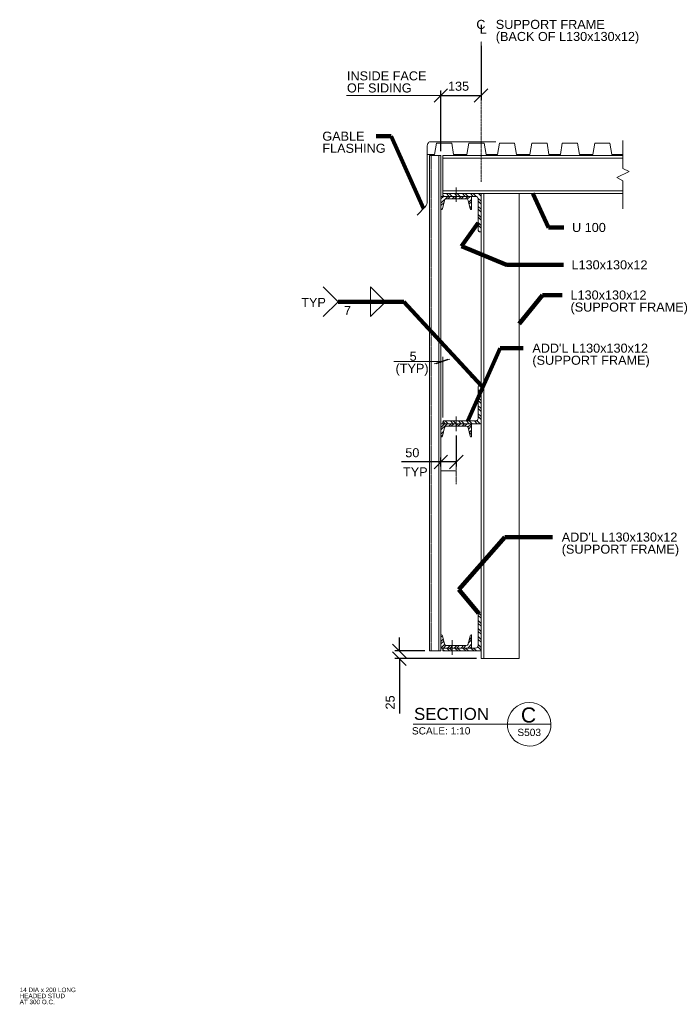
# Model space of a CAD drawing. Header units: millimetres. Extents: x -169224 to 703, y -306485 to 5405.
# Tile 6 of 7: x -1473 to 703, y -2043 to 1216. Entities that reach past the tile are written whole.
import ezdxf

# ---------------------------------------------------------------- set-up
doc = ezdxf.new("R2010")
doc.units = ezdxf.units.MM
doc.header["$LTSCALE"] = 0.25
doc.header["$MEASUREMENT"] = 0
for name, pattern in [('CENTER2', [1.125, 0.75, -0.125, 0.125, -0.125]), ('DGN7', [20.469568, 10.234784, -3.838044, 2.558696, -3.838044]), ('HIDDEN2', [0.1875, 0.125, -0.0625])]:
    doc.linetypes.add(name, pattern=pattern)
doc.layers.get('Defpoints').update_dxf_attribs({"color": 5, "lineweight": 0})
for name, color, linetype, lineweight in [('G-ANN-TTLB', 7, 'Continuous', 0), ('G-ANNO-DIM', 1, 'Continuous', 0), ('G-ANNO-TEXT', 7, 'Continuous', 0), ('S-ANNO-CNTR', 1, 'CENTER2', 0), ('S-ANNO-DIMS', 2, 'Continuous', 0), ('S-DETL-MBND-HIDE', 1, 'HIDDEN2', 0), ('S-DETL-MBND2', 2, 'Continuous', 0), ('S-DETL-PATT', 1, 'Continuous', 0), ('S-DETL-STLS', 3, 'Continuous', 0), ('S-DETL-STLS5', 5, 'Continuous', 0)]:
    doc.layers.add(name, color=color, linetype=linetype, lineweight=lineweight)
doc.styles.add('1 10', font='arial.ttf', dxfattribs={"height": 30})
doc.styles.add('1 20', font='arial.ttf', dxfattribs={"height": 60})
doc.styles.add('1 5', font='arial.ttf', dxfattribs={"height": 15})
doc.styles.get("Standard").update_dxf_attribs({"font": 'ARCHSTYL.shx', "width": 0.75, "height": 50.8})
doc.styles.add('SUBTITLE 4.7625', font='romans.shx', dxfattribs={"width": 0.8, "height": 4762.5})
doc.styles.add('TITLE20', font='simplex.shx', dxfattribs={"height": 127000})
doc.dimstyles.new('1 10', dxfattribs={"dimtxt": 30, "dimasz": 45, "dimexe": 15, "dimexo": 15, "dimgap": 15, "dimtad": 1, "dimdec": 0, "dimlfac": 0.003281, "dimzin": 11, "dimdsep": 46, "dimlunit": 5, "dimtxsty": '1 10', "dimblk1": 'OBLIQUE', "dimblk2": 'OBLIQUE', "dimsah": 1, "dimcen": 0, "dimadec": 4, "dimazin": 3, "dimtfac": 1, "dimtdec": 0, "dimtix": 1, "dimtofl": 0, "dimtmove": 0, "dimatfit": 3, "dimfxl": 1, "dimtolj": 1, "dimtzin": 0, "dimarcsym": 0})

# ---------------------------------------------------------------- blocks, each defined once
blk = doc.blocks.new('_Oblique')
at = {"color": 0, "linetype": 'ByBlock', "lineweight": -2}
blk.add_line((-0.5, -0.5), (0.5, 0.5), dxfattribs=at)
blk = doc.blocks.new('*D41')
at = {"layer": 'Defpoints', "color": 0, "linetype": 'Continuous', "lineweight": 0, "transparency": 16777216}
for p in [(-115.3, -873.3), (-214.9, -898.5), (55.6, -898.5)]:
    blk.add_point(p, dxfattribs=at)
at = {"layer": 'G-ANNO-DIM', "color": 0, "linetype": 'Continuous', "lineweight": -2, "transparency": 16777216}
for p, q in [((-214.9, -873.3), (-214.9, -828.3)), ((-130.3, -873.3), (-229.9, -873.3)), ((40.6, -898.5), (-229.9, -898.5)), ((-214.9, -898.5), (-214.9, -1080.5))]:
    blk.add_line(p, q, dxfattribs=at)
at = {"layer": 'G-ANNO-DIM', "color": 0, "linetype": 'Continuous', "lineweight": -2, "transparency": 16777216, "xscale": 45, "yscale": 45, "zscale": 45}
for p, rotation in [((-214.9, -873.3), 270), ((-214.9, -898.5), 90)]:
    blk.add_blockref('_Oblique', p, dxfattribs=dict(at, rotation=rotation))
at = {"layer": 'G-ANNO-DIM', "color": 0, "linetype": 'Continuous', "transparency": 16777216, "insert": (-245.3, -1043.7), "char_height": 30, "attachment_point": 5, "rotation": 90, "style": '1 10'}
blk.add_mtext('\\A1;25', dxfattribs=at)
blk = doc.blocks.new('AnonymousCell')
at = {"layer": 'G-ANNO-TEXT', "color": 7, "linetype": 'Continuous', "insert": (357.2, 543.6), "char_height": 30, "attachment_point": 1, "line_spacing_factor": 0.8, "style": '1 10'}
blk.add_mtext('U 100', dxfattribs=at)
blk = doc.blocks.new('AnonymousCell1')
at = {"layer": 'G-ANNO-TEXT', "color": 7, "linetype": 'Continuous', "insert": (355.4, 419.9), "char_height": 30, "attachment_point": 1, "line_spacing_factor": 0.8, "style": '1 20'}
blk.add_mtext('L130x130x12', dxfattribs=at)
blk = doc.blocks.new('AnonymousCell2')
at = {"layer": 'G-ANNO-TEXT', "color": 7, "linetype": 'Continuous', "insert": (352.1, 320), "char_height": 30, "attachment_point": 1, "line_spacing_factor": 0.8, "style": '1 20'}
blk.add_mtext('L130x130x12\\P(SUPPORT FRAME)', dxfattribs=at)
blk = doc.blocks.new('AnonymousCell3')
at = {"layer": 'G-ANNO-TEXT', "color": 7, "linetype": 'Continuous', "insert": (225.7, 144.1), "char_height": 30, "attachment_point": 1, "line_spacing_factor": 0.8, "style": '1 20'}
blk.add_mtext("ADD'L L130x130x12\\P(SUPPORT FRAME)", dxfattribs=at)
blk = doc.blocks.new('AnonymousCell4')
at = {"layer": 'G-ANNO-TEXT', "color": 7, "linetype": 'Continuous', "insert": (323, -481.3), "char_height": 30, "attachment_point": 1, "line_spacing_factor": 0.8, "style": '1 20'}
blk.add_mtext("ADD'L L130x130x12\\P(SUPPORT FRAME)", dxfattribs=at)
blk = doc.blocks.new('*D47')
at = {"layer": 'Defpoints', "color": 0, "linetype": 'Continuous', "lineweight": 0, "transparency": 16777216}
for p in [(55.6, 1144.7), (55.6, 965.5), (-77.4, 766.3)]:
    blk.add_point(p, dxfattribs=at)
at = {"layer": 'G-ANNO-DIM', "color": 0, "linetype": 'Continuous', "lineweight": -2, "transparency": 16777216}
for p, q in [((55.6, 1129.7), (55.6, 950.5)), ((-77.4, 781.3), (-77.4, 980.5)), ((-77.4, 965.5), (55.6, 965.5))]:
    blk.add_line(p, q, dxfattribs=at)
at = {"layer": 'G-ANNO-DIM', "color": 0, "linetype": 'Continuous', "lineweight": -2, "transparency": 16777216, "xscale": 45, "yscale": 45, "zscale": 45, "rotation": 180}
blk.add_blockref('_Oblique', (-77.4, 965.5), dxfattribs=at)
at = {"layer": 'G-ANNO-DIM', "color": 0, "linetype": 'Continuous', "lineweight": -2, "transparency": 16777216, "xscale": 45, "yscale": 45, "zscale": 45}
blk.add_blockref('_Oblique', (55.6, 965.5), dxfattribs=at)
at = {"layer": 'G-ANNO-DIM', "color": 0, "linetype": 'Continuous', "transparency": 16777216, "insert": (-18.7, 995.9), "char_height": 30, "attachment_point": 5, "style": '1 10'}
blk.add_mtext('\\A1;135', dxfattribs=at)
blk = doc.blocks.new('*D48')
at = {"layer": 'Defpoints', "color": 0, "linetype": 'Continuous', "lineweight": 0, "transparency": 16777216}
for p in [(-26.5, -145.4), (-26.5, -247.5), (-77.4, -277.5)]:
    blk.add_point(p, dxfattribs=at)
at = {"layer": 'G-ANNO-DIM', "color": 0, "linetype": 'Continuous', "lineweight": -2, "transparency": 16777216}
for p, q in [((-26.5, -160.4), (-26.5, -262.5)), ((-77.4, -247.5), (-208.3, -247.5)), ((-77.4, -262.5), (-77.4, -232.5)), ((-26.5, -247.5), (-77.4, -247.5))]:
    blk.add_line(p, q, dxfattribs=at)
at = {"layer": 'G-ANNO-DIM', "color": 0, "linetype": 'Continuous', "lineweight": -2, "transparency": 16777216, "xscale": 45, "yscale": 45, "zscale": 45, "rotation": 180}
blk.add_blockref('_Oblique', (-77.4, -247.5), dxfattribs=at)
at = {"layer": 'G-ANNO-DIM', "color": 0, "linetype": 'Continuous', "lineweight": -2, "transparency": 16777216, "xscale": 45, "yscale": 45, "zscale": 45}
blk.add_blockref('_Oblique', (-26.5, -247.5), dxfattribs=at)
at = {"layer": 'G-ANNO-DIM', "color": 0, "linetype": 'Continuous', "transparency": 16777216, "insert": (-171.9, -217.2), "char_height": 30, "attachment_point": 5, "style": '1 10'}
blk.add_mtext('\\A1;50', dxfattribs=at)
blk = doc.blocks.new('AnonymousCell11')
at = {"layer": 'G-ANNO-TEXT', "color": 7, "linetype": 'Continuous', "insert": (2944.5, 899.1), "char_height": 15, "width": 199.503, "attachment_point": 1, "line_spacing_factor": 0.8, "style": '1 5'}
blk.add_mtext('14 DIA x 200 LONG HEADED STUD\\PAT 300 O.C.', dxfattribs=at)

msp = doc.modelspace()

# ---------------------------------------------------------------- hatches: boundary and pattern name
at = {"layer": 'S-DETL-PATT', "linetype": 'Continuous'}
h = msp.add_hatch(dxfattribs=at)
h.set_pattern_fill('DGN_STEEL3', color=256, scale=12500, style=0, pattern_type=2)
h.set_pattern_definition([(45, (4161.513, 0), (-11.048543, 11.048543), []), (45, (4161.513, 7.812), (-11.048543, 11.048543), []), (45, (4161.513, 0), (-11.048543, 11.048543), []), (45, (4161.513, 7.812), (-11.048543, 11.048543), [])])
edge = h.paths.add_edge_path()
edge.add_arc((22.5, 590.9), 3.16, 193.7953, 270, ccw=False)
edge.add_line((19.5, 590.2), (12.6, 618.3))
edge.add_arc((6.4, 616.8), 6.31, 13.7953, 90)
edge.add_line((6.4, 623.1), (-59.4, 623.1))
edge.add_arc((-59.4, 616.8), 6.31, 90, 166.2047)
edge.add_line((-65.5, 618.3), (-72.5, 590.2))
edge.add_arc((-75.5, 590.9), 3.16, 270, 346.2047, ccw=False)
edge.add_line((-75.5, 587.8), (-77, 587.8))
edge.add_line((-77, 587.8), (-77, 631.2))
edge.add_line((-77, 631.2), (24, 631.2))
edge.add_line((24, 631.2), (24, 587.8))
edge.add_line((24, 587.8), (22.5, 587.8))
h = msp.add_hatch(dxfattribs=at)
h.set_pattern_fill('DGN_STEEL2', color=256, scale=15000, angle=-90, style=0, pattern_type=2)
h.set_pattern_definition([(315, (4161.51, -7e-13), (13.25825, 13.25825), []), (315, (4170.885, -7e-13), (13.25825, 13.25825), []), (315, (4161.51, -7e-13), (13.25825, 13.25825), []), (315, (4170.885, -7e-13), (13.25825, 13.25825), [])])
edge = h.paths.add_edge_path()
edge.add_line((55.6, 514.4), (55.6, 640.7))
edge.add_line((55.6, 640.7), (-70.7, 640.7))
edge.add_line((-70.7, 640.7), (-70.7, 635.4))
edge.add_arc((-66.5, 635.4), 4.21, 180, 270)
edge.add_line((-66.5, 631.2), (37.7, 631.2))
edge.add_arc((37.7, 622.8), 8.42, 0, 90, ccw=False)
edge.add_line((46.1, 622.8), (46.1, 518.6))
edge.add_arc((50.3, 518.6), 4.21, 180, 270)
edge.add_line((50.3, 514.4), (55.6, 514.4))
h = msp.add_hatch(dxfattribs=at)
h.set_pattern_fill('DGN_STEEL4', color=256, scale=15000, angle=-90, style=0, pattern_type=2)
h.set_pattern_definition([(315, (4161.51, -394.545), (13.25825, 13.25825), []), (315, (4170.885, -394.545), (13.25825, 13.25825), []), (315, (4161.51, -394.545), (13.25825, 13.25825), []), (315, (4170.885, -394.545), (13.25825, 13.25825), [])])
edge = h.paths.add_edge_path()
edge.add_line((-70.7, -121.2), (55.6, -121.2))
edge.add_line((55.6, -121.2), (55.6, 5.1))
edge.add_line((55.6, 5.1), (50.3, 5.1))
edge.add_arc((50.3, 0.9), 4.21, 90, 180)
edge.add_line((46.1, 0.9), (46.1, -103.3))
edge.add_arc((37.7, -103.3), 8.42, -90, 0, ccw=False)
edge.add_line((37.7, -111.7), (-66.5, -111.7))
edge.add_arc((-66.5, -115.9), 4.21, 90, 180)
edge.add_line((-70.7, -115.9), (-70.7, -121.2))
h = msp.add_hatch(dxfattribs=at)
h.set_pattern_fill('DGN_STEEL5', color=256, scale=12500, style=0, pattern_type=2)
h.set_pattern_definition([(45, (4161.513, -962.9), (-11.048543, 11.048543), []), (45, (4161.513, -955.087), (-11.048543, 11.048543), []), (45, (4161.513, -962.9), (-11.048543, 11.048543), []), (45, (4161.513, -955.087), (-11.048543, 11.048543), [])])
edge = h.paths.add_edge_path()
edge.add_arc((22.5, -161.5), 3.16, 193.7953, 270, ccw=False)
edge.add_line((19.5, -162.2), (12.6, -134.1))
edge.add_arc((6.4, -135.6), 6.31, 13.7953, 90)
edge.add_line((6.4, -129.3), (-59.4, -129.3))
edge.add_arc((-59.4, -135.6), 6.31, 90, 166.2047)
edge.add_line((-65.5, -134.1), (-72.5, -162.2))
edge.add_arc((-75.5, -161.5), 3.16, 270, 346.2047, ccw=False)
edge.add_line((-75.5, -164.6), (-77, -164.6))
edge.add_line((-77, -164.6), (-77, -121.2))
edge.add_line((-77, -121.2), (24, -121.2))
edge.add_line((24, -121.2), (24, -164.6))
edge.add_line((24, -164.6), (22.5, -164.6))
h = msp.add_hatch(dxfattribs=at)
h.set_pattern_fill('DGN_STEEL1', color=256, scale=15000, angle=-90, style=0, pattern_type=2)
h.set_pattern_definition([(315, (4161.51, 273.27), (13.25825, 13.25825), []), (315, (4170.885, 273.27), (13.25825, 13.25825), []), (315, (4161.51, 273.27), (13.25825, 13.25825), []), (315, (4170.885, 273.27), (13.25825, 13.25825), [])])
edge = h.paths.add_edge_path()
edge.add_line((46.1, -751.2), (46.1, -855.4))
edge.add_arc((37.7, -855.4), 8.42, -90, 0, ccw=False)
edge.add_line((37.7, -863.8), (-66.5, -863.8))
edge.add_arc((-66.5, -868), 4.21, 90, 180)
edge.add_line((-70.7, -868), (-70.7, -873.3))
edge.add_line((-70.7, -873.3), (55.6, -873.3))
edge.add_line((55.6, -873.3), (55.6, -747))
edge.add_line((55.6, -747), (50.3, -747))
edge.add_arc((50.3, -751.2), 4.21, 90, 180)
h = msp.add_hatch(dxfattribs=at)
h.set_pattern_fill('DGN_STEEL6', color=256, scale=12500, style=0, pattern_type=2)
h.set_pattern_definition([(45, (4161.513, 273.262), (-11.048543, 11.048543), []), (45, (4161.513, 281.075), (-11.048543, 11.048543), []), (45, (4161.513, 273.262), (-11.048543, 11.048543), []), (45, (4161.513, 281.075), (-11.048543, 11.048543), [])])
edge = h.paths.add_edge_path()
edge.add_line((-77, -820.4), (-75.5, -820.4))
edge.add_arc((-75.5, -823.5), 3.16, 13.7953, 90, ccw=False)
edge.add_line((-72.5, -822.8), (-65.5, -850.9))
edge.add_arc((-59.4, -849.4), 6.31, 193.7953, 270)
edge.add_line((-59.4, -855.7), (6.4, -855.7))
edge.add_arc((6.4, -849.4), 6.31, 270, 346.2047)
edge.add_line((12.6, -850.9), (19.5, -822.8))
edge.add_arc((22.5, -823.5), 3.16, 90, 166.2047, ccw=False)
edge.add_line((22.5, -820.4), (24, -820.4))
edge.add_line((24, -820.4), (24, -863.8))
edge.add_line((24, -863.8), (-77, -863.8))
edge.add_line((-77, -863.8), (-77, -820.4))

# ---------------------------------------------------------------- linework, layer by layer
at = {"layer": 'G-ANN-TTLB', "color": 7, "linetype": 'Continuous', "lineweight": 13}
msp.add_line((-168.6, -1115.7), (287.4, -1115.7), dxfattribs=at)
at = {"layer": 'G-ANN-TTLB', "color": 7, "linetype": 'Continuous', "lineweight": 0}
for start, end in [(0, 180), (180, 188.8692), (188.8692, 350.5695), (350.5695, 0)]:
    msp.add_arc((215.2, -1115.7), 72.2, start, end, dxfattribs=at)
at = {"layer": 'G-ANNO-DIM', "linetype": 'Continuous'}
for p, q in [((-77.4, 965.5), (-390.2, 965.5)), ((-77, -106.2), (-77, 100)), ((-70.7, -100.9), (-70.7, 100)), ((-233, 85), (-77, 85)), ((-99.5, 77.5), (-54.5, 92.5)), ((-48.2, 92.5), (-93.2, 77.5)), ((-77, 85), (-70.7, 85))]:
    msp.add_line(p, q, dxfattribs=at)
at = {"layer": 'G-ANNO-TEXT', "linetype": 'Continuous'}
for p, q in [((-417.9, 282.5), (-467, 331.6)), ((-310.1, 233.4), (-310.1, 331.6)), ((-310.1, 331.6), (-261, 282.5)), ((-417.9, 282.5), (-467, 233.4)), ((-310.1, 233.4), (-261, 282.5))]:
    msp.add_line(p, q, dxfattribs=at)
at = {"layer": 'S-ANNO-CNTR', "linetype": 'DGN7'}
msp.add_line((55.6, 679.7), (55.6, 1144.7), dxfattribs=at)
at = {"layer": 'S-ANNO-CNTR'}
msp.add_line((-26.5, -176), (-26.5, -321), dxfattribs=at)
at = {"layer": 'S-ANNO-DIMS', "color": 2}
for p, q in [((-77, -105.3), (-77, 32.5)), ((-70.7, -100), (-70.7, 32.5)), ((-77.4, -277.5), (-26.5, -277.5))]:
    msp.add_line(p, q, dxfattribs=at)
at = {"layer": 'S-DETL-MBND-HIDE'}
msp.add_line((-109, 766.3), (-109, -873.3), dxfattribs=at)
at = {"layer": 'S-DETL-MBND2'}
for p, q in [((-70.7, 650.2), (-70.7, 757.5)), ((181.8, 640.7), (181.8, -898.5)), ((181.8, -898.5), (65, -898.5))]:
    msp.add_line(p, q, dxfattribs=at)
at = {"layer": 'S-DETL-MBND2', "color": 2, "flags": 128}
msp.add_lwpolyline([(-77.4, 766.3), (-115.3, 766.3), (-115.3, -873.3), (-83.7, -873.3)], dxfattribs=at)
at = {"layer": 'S-DETL-PATT', "color": 2}
for p, q in [((-77.4, 782.2), (-77.4, 981.4)), ((-47.4, 965.5), (25.6, 965.5))]:
    msp.add_line(p, q, dxfattribs=at)
at = {"layer": 'S-DETL-STLS', "color": 3}
for p, q in [((-70.7, 757.5), (-70.7, 766.9)), ((-70.7, 757.5), (525.8, 757.5)), ((-70.7, 640.7), (-70.7, 650.2)), ((-70.7, 650.2), (525.8, 650.2)), ((-70.7, 640.7), (525.8, 640.7)), ((55.6, 640.7), (181.8, 640.7))]:
    msp.add_line(p, q, dxfattribs=at)
at = {"layer": 'S-DETL-STLS', "color": 3, "flags": 128}
for points in [[(525.8, 816.9), (525.8, 724.3), (546.3, 714.1), (505.3, 693.6), (525.8, 683.3), (525.8, 590.7)], [(525.8, 770.3), (488.9, 770.3), (482.6, 808.1), (432.1, 808.1), (425.8, 770.3), (381.6, 770.3), (375.3, 808.1), (324.8, 808.1), (318.5, 770.3), (280.6, 770.3), (274.3, 808.1), (223.8, 808.1), (217.5, 770.3), (173.3, 770.3), (167, 808.1), (116.5, 808.1), (110.2, 770.3), (72.3, 770.3), (66, 808.1), (15.5, 808.1), (9.2, 770.3), (-35, 770.3), (-41.3, 808.1), (-91.8, 808.1), (-98.1, 770.3), (-122.3, 770.3)], [(-77.4, 766.3), (-77.4, -873.3), (-83.7, -873.3), (-83.7, 766.3)], [(-70.7, 766.9), (525.8, 766.9)], [(65, 640.7), (65, -898.5), (55.6, -898.5), (55.6, 640.7)]]:
    msp.add_lwpolyline(points, dxfattribs=at)
for points in [[(104.9, 812.5), (-109.7, 812.5), (-109.7, 812.5, 0.414214), (-122.3, 799.9), (-122.3, 614.8, -0.191938), (-129.2, 597.4), (-129.2, 597.4), (-155.4, 569.8)], [(22.5, 587.8, -0.345327), (19.5, 590.2), (12.6, 618.3), (12.6, 618.3, 0.345327), (6.4, 623.1), (-59.4, 623.1), (-59.4, 623.1, 0.345327), (-65.5, 618.3), (-72.5, 590.2), (-72.5, 590.2, -0.345327), (-75.5, 587.8), (-77, 587.8), (-77, 631.2), (24, 631.2), (24, 587.8), (22.5, 587.8)], [(55.6, 514.4), (55.6, 640.7), (-70.7, 640.7), (-70.7, 635.4), (-70.7, 635.4, 0.414214), (-66.5, 631.2), (37.7, 631.2), (37.7, 631.2, -0.414214), (46.1, 622.8), (46.1, 518.6), (46.1, 518.6, 0.414214), (50.3, 514.4), (55.6, 514.4)], [(-70.7, -121.2), (55.6, -121.2), (55.6, 5.1), (50.3, 5.1), (50.3, 5.1, 0.414214), (46.1, 0.9), (46.1, -103.3), (46.1, -103.3, -0.414214), (37.7, -111.7), (-66.5, -111.7), (-66.5, -111.7, 0.414214), (-70.7, -115.9), (-70.7, -121.2)], [(22.5, -164.6, -0.345327), (19.5, -162.2), (12.6, -134.1), (12.6, -134.1, 0.345327), (6.4, -129.3), (-59.4, -129.3), (-59.4, -129.3, 0.345327), (-65.5, -134.1), (-72.5, -162.2), (-72.5, -162.2, -0.345327), (-75.5, -164.6), (-77, -164.6), (-77, -121.2), (24, -121.2), (24, -164.6), (22.5, -164.6)], [(46.1, -751.2), (46.1, -855.4), (46.1, -855.4, -0.414214), (37.7, -863.8), (-66.5, -863.8), (-66.5, -863.8, 0.414214), (-70.7, -868), (-70.7, -873.3), (55.6, -873.3), (55.6, -747), (50.3, -747), (50.3, -747, 0.414214), (46.1, -751.2)], [(-77, -820.4), (-75.5, -820.4), (-75.5, -820.4, -0.345327), (-72.5, -822.8), (-65.5, -850.9), (-65.5, -850.9, 0.345327), (-59.4, -855.7), (6.4, -855.7), (6.4, -855.7, 0.345327), (12.6, -850.9), (19.5, -822.8), (19.5, -822.8, -0.345327), (22.5, -820.4), (24, -820.4), (24, -863.8), (-77, -863.8), (-77, -820.4)]]:
    msp.add_lwpolyline(points, format="xyb", dxfattribs=at)
at = {"layer": 'S-DETL-STLS5'}
for p, q in [((-26.5, 661.3), (-26.5, 613)), ((-26.5, -97.2), (-26.5, -145.4)), ((-40.2, -838), (-40.2, -886.3))]:
    msp.add_line(p, q, dxfattribs=at)

# ---------------------------------------------------------------- block references
at = {"color": 7, "linetype": 'Continuous', "lineweight": 0}
for name, p in [('AnonymousCell', (0, 0)), ('AnonymousCell1', (0, 0)), ('AnonymousCell2', (0, 0)), ('AnonymousCell3', (0, 0)), ('AnonymousCell4', (0, 0)), ('AnonymousCell11', (-4417.1, -2886.7))]:
    msp.add_blockref(name, p, dxfattribs=at)

# ---------------------------------------------------------------- texts
at = {"layer": 'G-ANN-TTLB', "color": 7, "linetype": 'Continuous', "lineweight": 13, "insert": (-166.3, -1102.2), "char_height": 40, "attachment_point": 7, "style": 'SUBTITLE 4.7625'}
msp.add_mtext('{\\fArial|b0|i0|c0|p34;\\W1;SECTION}', dxfattribs=at)
at = {"layer": 'G-ANN-TTLB', "color": 7, "linetype": 'Continuous', "lineweight": 0, "style": 'TITLE20'}
for s, insert, char_height, attachment_point in [('{\\fArial|b0|i0|c0|p34;C}', (213, -1085.6), 50, 5), ('{\\fArial|b0|i0|c0|p34;S503}', (215.2, -1155.1), 24, 8)]:
    msp.add_mtext(s, dxfattribs=dict(at, insert=insert, char_height=char_height, attachment_point=attachment_point))
at = {"layer": 'G-ANN-TTLB', "color": 7, "linetype": 'Continuous', "lineweight": 0, "insert": (-76.4, -1150), "char_height": 24, "attachment_point": 8}
msp.add_mtext('{\\fArial|b0|i0|c0|p34;\\W1;SCALE: 1:10}', dxfattribs=at)
at = {"layer": 'G-ANNO-DIM', "color": 7, "linetype": 'Continuous', "char_height": 30, "line_spacing_factor": 0.8}
for s, insert, attachment_point, style in [('C', (40.1, 1215.7), 1, '1 10'), ('SUPPORT FRAME\\P(BACK OF L130x130x12)', (104.5, 1215.8), 1, '1 20'), ('L', (51.2, 1200.2), 1, '1 10'), ('INSIDE FACE\\POF SIDING', (-388.4, 1045.4), 1, '1 10'), ('    5\\P(TYP)', (-227.5, 77.8), 4, '1 10')]:
    msp.add_mtext(s, dxfattribs=dict(at, insert=insert, attachment_point=attachment_point, style=style))
at = {"layer": 'G-ANNO-TEXT', "color": 7, "linetype": 'Continuous', "char_height": 30, "attachment_point": 1, "line_spacing_factor": 0.8, "style": '1 10'}
for s, insert in [('GABLE\\PFLASHING', (-470, 845.7)), ('TYP', (-202.7, -265.4))]:
    msp.add_mtext(s, dxfattribs=dict(at, insert=insert))
at = {"layer": 'G-ANNO-TEXT', "color": 7, "linetype": 'DGN7', "char_height": 30, "attachment_point": 1, "line_spacing_factor": 0.8, "style": '1 10'}
for s, insert in [('TYP', (-539.8, 295.5)), ('7', (-398.3, 268.8))]:
    msp.add_mtext(s, dxfattribs=dict(at, insert=insert))

# ---------------------------------------------------------------- dimensions: what is measured, and where the dimension line sits
at = {"layer": 'G-ANNO-DIM', "linetype": 'Continuous'}
for base, p1, p2, text, override, picture, middle in [((55.6, 965.5), (-77.4, 766.3), (55.6, 1144.7), '135', {"dimlfac": 1, "dimfrac": 2}, '*D47', (-18.7, 965.5)), ((-26.5, -247.5), (-77.4, -277.5), (-26.5, -145.4), '50', {"dimscale": 1, "dimtxt": 30, "dimasz": 45, "dimexe": 15, "dimexo": 15, "dimgap": 15, "dimtad": 1, "dimtih": 0, "dimtoh": 0, "dimlfac": 1, "dimblk1": 'Oblique', "dimblk2": 'Oblique', "dimsah": 1, "dimcen": 0, "dimse1": 0, "dimse2": 0, "dimtol": 0, "dimtfac": 1, "dimtix": 1, "dimtofl": 0, "dimatfit": 3, "dimfrac": 2}, '*D48', (-171.9, -247.5))]:
    dim = msp.add_linear_dim(base=base, p1=p1, p2=p2, text=text, dimstyle='1 10', override=override, dxfattribs=at)
    dim.commit()
    dim.dimension.update_dxf_attribs({"geometry": picture, "text_midpoint": middle, "dimtype": 160})
dim = msp.add_linear_dim(base=(-214.9, -898.5), p1=(-115.3, -873.3), p2=(55.6, -898.5), angle=270, dimstyle='1 10', override={"dimscale": 1, "dimtxt": 30, "dimasz": 45, "dimexe": 15, "dimexo": 15, "dimgap": 15, "dimtad": 1, "dimtih": 0, "dimtoh": 0, "dimlfac": 1, "dimblk1": 'Oblique', "dimblk2": 'Oblique', "dimsah": 1, "dimcen": 0, "dimse1": 0, "dimse2": 0, "dimtol": 0, "dimtfac": 1, "dimtix": 1, "dimtofl": 0, "dimatfit": 3, "dimfrac": 2}, dxfattribs=at)
dim.commit()
dim.dimension.update_dxf_attribs({"geometry": '*D41', "text_midpoint": (-214.9, -1043.7), "dimtype": 160})

# ---------------------------------------------------------------- leaders
at = {"layer": 'G-ANNO-TEXT', "linetype": 'Continuous'}
for points in [[(-134.6, 591.8), (-241.8, 830.7), (-291.6, 830.7)], [(227.5, 640.7), (279.4, 528.4), (330.4, 528.4)], [(46.1, 544.3), (-9.4, 466.5), (139.6, 404.7), (328.5, 404.7)], [(181.8, 210.1), (259.8, 304.8), (324.6, 304.8)], [(55.6, 5.1), (-199.6, 282.5), (-417.9, 282.5)], [(11.8, -111.7), (119.5, 128.9), (195.7, 128.9)], [(47.3, -748.3), (-17.9, -669.9), (134.8, -496.4), (292.9, -496.4)]]:
    msp.add_leader(points, dimstyle='1 10', override={"dimscale": 1, "dimtxt": 30, "dimasz": 45, "dimgap": 15, "dimtad": 1, "dimclrd": 0, "dimlwd": 65534}, dxfattribs=at)

doc.saveas('drawing.dxf')
